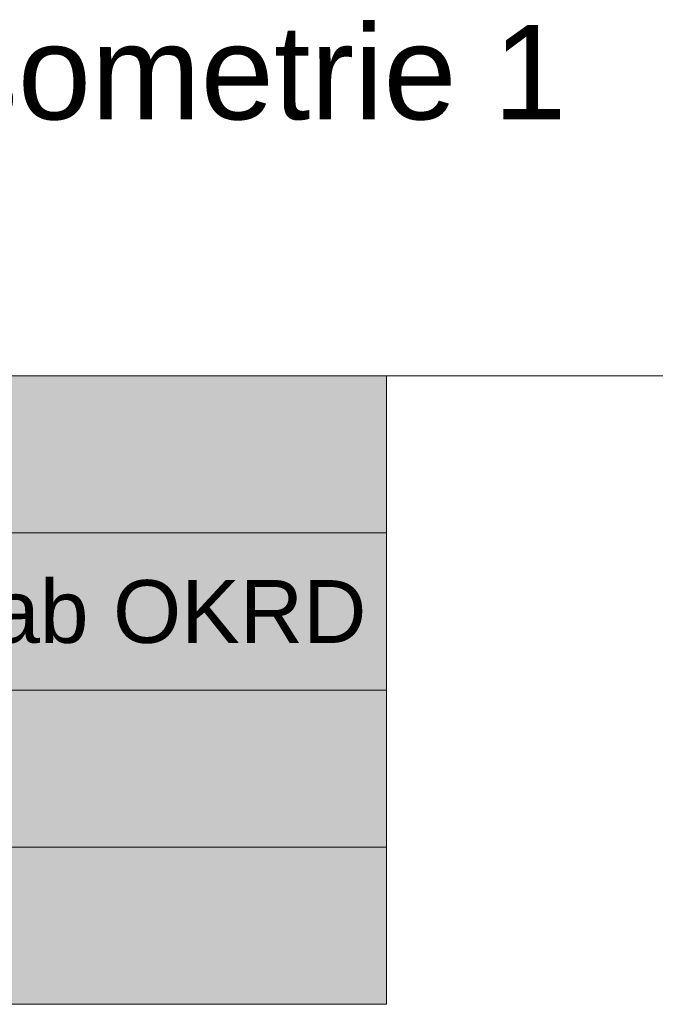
# Model space of a CAD drawing. Extents: x -223 to 557, y -138 to 606.
# Tile 58 of 256: x -87 to -67, y 83 to 115. Entities that reach past the tile are written whole.
import ezdxf

# ---------------------------------------------------------------- set-up
doc = ezdxf.new("R2010")
doc.units = 0
doc.layers.get('0').update_dxf_attribs({"lineweight": 35})
doc.layers.add('H_Ruecklauf_Beschriftung_OG', color=5, linetype='Continuous', lineweight=18, true_color=0x0000ff)
doc.layers.add('X_Text', color=2, linetype='Continuous', lineweight=35, true_color=0xffff00)
doc.styles.get("Standard").update_dxf_attribs({"font": 'arial.ttf'})

# ---------------------------------------------------------------- blocks, each defined once
blk = doc.blocks.new('Bauteilbeschriftung-A07ALDYW1N', base_point=(-114.211, 83.448))
at = {"color": 0, "lineweight": -2}
for p, q in [((-114.211, 103.448), (-75.562, 103.448)), ((-75.562, 103.448), (-75.562, 83.448)), ((-114.211, 98.448), (-75.562, 98.448)), ((-114.211, 93.448), (-75.562, 93.448)), ((-114.211, 88.448), (-75.562, 88.448)), ((-75.562, 83.448), (-114.211, 83.448))]:
    blk.add_line(p, q, dxfattribs=at)
at = {"color": 0, "linetype": 'ByBlock', "lineweight": -2, "ltscale": 0.18}
blk.add_line((-75.562, 103.448), (-29.302, 103.448), dxfattribs=at)
at = {"color": 7, "linetype": 'ByBlock', "lineweight": -2, "ltscale": 0.18, "true_color": 0xffffff}
for points in [[(-114.211, 83.448), (-75.562, 83.448), (-114.211, 103.448)], [(-75.562, 83.448), (-114.211, 103.448), (-75.562, 103.448)]]:
    blk.add_solid(points, dxfattribs=at)
at = {"color": 0, "linetype": 'ByBlock', "lineweight": -2, "ltscale": 0.18, "insert": (-113.544, 96.948), "char_height": 2, "attachment_point": 1}
blk.add_mtext('{\\fArial;Mitte Bauteil = 5 cm ab OKRD}', dxfattribs=at)

msp = doc.modelspace()

# ---------------------------------------------------------------- block references
at = {"layer": 'H_Ruecklauf_Beschriftung_OG', "ltscale": 0.18}
msp.add_blockref('Bauteilbeschriftung-A07ALDYW1N', (-114.211, 83.448), dxfattribs=at)

# ---------------------------------------------------------------- texts
at = {"layer": 'X_Text', "color": 4, "ltscale": 0.35, "true_color": 0x00ffff, "insert": (-90.563, 114.609), "char_height": 3, "width": 66.35556, "attachment_point": 1}
msp.add_mtext('Isometrie 1', dxfattribs=at)

doc.saveas('drawing.dxf')
